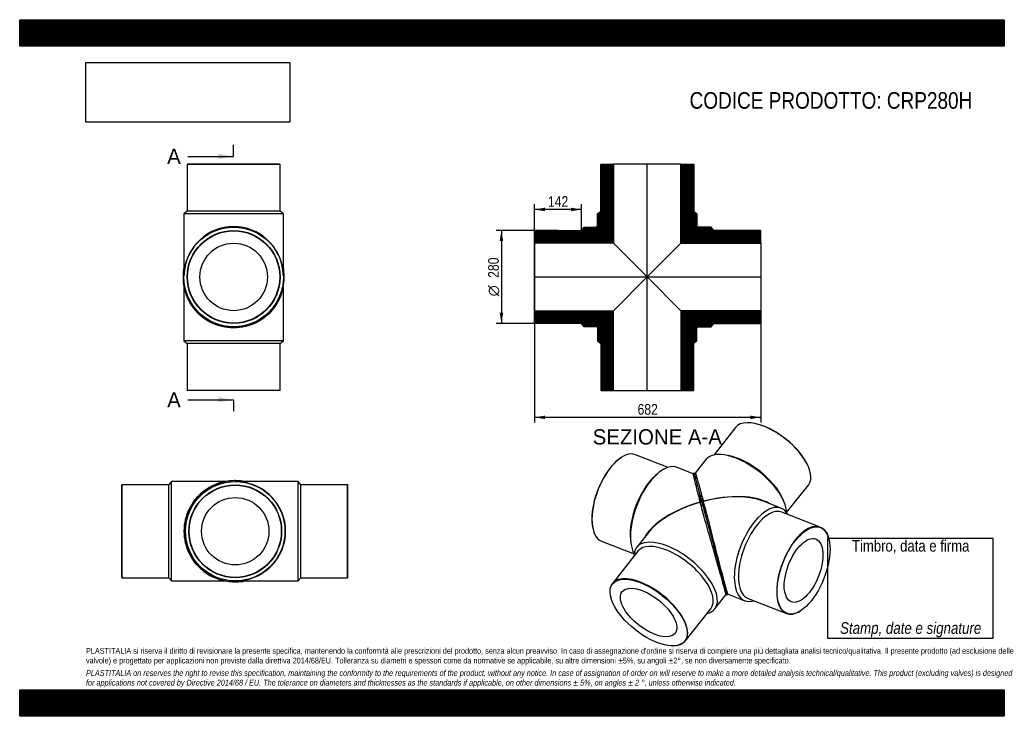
# Model space of a CAD drawing. Header units: millimetres. Extents: x 0 to 2970, y 0 to 2100.
import ezdxf
from ezdxf.enums import TextEntityAlignment as Align
from ezdxf.lldxf.tags import DXFTag

# ---------------------------------------------------------------- set-up
doc = ezdxf.new("R2010")
doc.units = ezdxf.units.MM
doc.header["$LTSCALE"] = 10
for name, color, linetype in [('CRP280H', 7, 'Continuous'), ('CRP280H_MIR', 7, 'Continuous'), ('Default', 7, 'Continuous'), ('DV4_Default', 7, 'Continuous')]:
    doc.layers.add(name, color=color, linetype=linetype)
doc.styles.add('SEACAD_Arial_Narrow', font='ARIALN.TTF')
doc.styles.add('SEACAD_Solid_Edge_ANSI', font='seans.ttf')
doc.styles.add('SEACAD_Solid_Edge_ANSI1_Symbols', font='semeca1.ttf')
tags = doc.linetypes.add('CENTER2', pattern=[28.575, 19.05, -3.175, 3.175, -3.175]).pattern_tags.tags
tags[10:11] = [DXFTag(74, 4), DXFTag(75, 0), DXFTag(340, '0'), DXFTag(46, 0.0), DXFTag(50, 0.0), DXFTag(44, 0.0), DXFTag(45, 0.0)]
tags[8:9] = [DXFTag(74, 4), DXFTag(75, 0), DXFTag(340, '0'), DXFTag(46, 0.0), DXFTag(50, 0.0), DXFTag(44, 0.0), DXFTag(45, 0.0)]
tags[6:7] = [DXFTag(74, 4), DXFTag(75, 0), DXFTag(340, '0'), DXFTag(46, 0.0), DXFTag(50, 0.0), DXFTag(44, 0.0), DXFTag(45, 0.0)]
tags[4:5] = [DXFTag(74, 4), DXFTag(75, 0), DXFTag(340, '0'), DXFTag(46, 0.0), DXFTag(50, 0.0), DXFTag(44, 0.0), DXFTag(45, 0.0)]
doc.dimstyles.new('Plastitalia', dxfattribs={"dimtxt": 32, "dimasz": 32, "dimexe": 16, "dimexo": 0, "dimgap": 8, "dimtad": 1, "dimdec": 0, "dimtxsty": 'SEACAD_Arial_Narrow', "dimblk1": '_SE_FILLED', "dimblk2": '_SE_FILLED', "dimsah": 1, "dimcen": 16, "dimadec": 0, "dimazin": 0, "dimtfac": 0.7, "dimtdec": 1, "dimtmove": 0, "dimatfit": 3, "dimfxl": 1, "dimtolj": 1, "dimarcsym": 0})
picture_1 = doc.add_image_def('image1.jpg', size_in_pixel=(4302, 1260))

# ---------------------------------------------------------------- blocks, each defined once
blk = doc.blocks.new('SE')
at = {"layer": 'CRP280H', "color": 7, "linetype": 'Continuous'}
for p, q in [((495.4, 1295.2), (495.4, 1132)), ((795.4, 1132), (795.4, 1295.4)), ((795.4, 1132), (495.4, 1132)), ((495.4, 1132), (505.4, 1124)), ((785.4, 1124), (795.4, 1132)), ((785.4, 1124), (505.4, 1124)), ((505.4, 1124), (505.4, 983)), ((785.4, 983), (785.4, 1124)), ((505.4, 983), (785.4, 983)), ((505.4, 983), (506.4, 982)), ((784.4, 982), (506.4, 982)), ((784.4, 982), (785.4, 983))]:
    blk.add_line(p, q, dxfattribs=at)
for centre, radius, start, end in [((646.1, 1324.6), 150.7, 142.9836, 153.1185), ((646.2, 1324.5), 150.9, 153.1184, 159.3506), ((645.4, 1323.3), 152.5, 179.6147, 180.2368), ((645.3, 1322.7), 152.5, 180.0018, 222.7782), ((645.4, 1322.7), 152.5, 317.0914, 359.999), ((645.4, 1323.3), 152.5, 359.7632, 1.5478)]:
    blk.add_arc(centre, radius, start, end, dxfattribs=at)
for centre, major_axis, start_param, end_param in [((495.4, 1322.7), (2.5, 0), 2.99622, 3.1424), ((795.4, 1322.7), (-2.5, 0), 3.140785, 3.309089)]:
    blk.add_ellipse(centre, major_axis=major_axis, ratio=0.707107, start_param=start_param, end_param=end_param, dxfattribs=at)
blk.add_open_spline([(757, 1218.8), (751.8, 1213.3), (746.2, 1208), (731.9, 1196.8), (722.9, 1191.2), (703.2, 1181.6), (692.4, 1177.7), (669.5, 1172.3), (657.4, 1170.9), (633.3, 1170.9), (621.2, 1172.3), (598.4, 1177.7), (587.5, 1181.6), (567.8, 1191.2), (558.8, 1196.8), (544.4, 1208.1), (538.7, 1213.4), (533.5, 1219)], degree=3, knots=[0.2636208, 0.2636208, 0.2636208, 0.2636208, 0.3125, 0.3125, 0.375, 0.375, 0.4375, 0.4375, 0.5, 0.5, 0.5625, 0.5625, 0.625, 0.625, 0.6875, 0.6875, 0.7371302, 0.7371302, 0.7371302, 0.7371302], dxfattribs=at)
at = {"layer": 'CRP280H_MIR', "color": 7, "linetype": 'Continuous'}
for p, q in [((506.4, 1664.5), (505.4, 1663.5)), ((785.4, 1663.5), (505.4, 1663.5)), ((505.4, 1663.5), (505.4, 1522.5)), ((784.4, 1664.5), (506.4, 1664.5)), ((785.4, 1663.5), (784.4, 1664.5)), ((785.4, 1522.5), (785.4, 1663.5)), ((505.4, 1522.5), (495.4, 1514.5)), ((785.4, 1522.5), (505.4, 1522.5)), ((795.4, 1514.5), (785.4, 1522.5)), ((795.4, 1514.5), (495.4, 1514.5)), ((495.4, 1514.5), (495.4, 1331.5)), ((795.4, 1331.5), (795.4, 1514.5)), ((495.4, 1328), (495.4, 1328)), ((495.4, 1328), (495.4, 1328)), ((795.3, 1328), (795.3, 1328)), ((795.3, 1328), (795.3, 1328))]:
    blk.add_line(p, q, dxfattribs=at)
for radius in [150, 140, 139, 101.7]:
    blk.add_circle((645.4, 1324.5), radius, dxfattribs=at)
for centre, radius, start, end in [((646.2, 1326.2), 153.3, 169.6843, 180.0044), ((644.5, 1326.3), 153.3, 359.9932, 10.3497), ((645.4, 1326.2), 152.5, 179.9997, 0.0003)]:
    blk.add_arc(centre, radius, start, end, dxfattribs=at)
for centre, major_axis, ratio, start_param, end_param in [((645.4, 1324.5), (0, -152), 0.986842, 1.657152, 4.626768), ((645.4, 1324.5), (0, -152), 0.986842, 4.626768, 4.688974), ((645.4, 1324.5), (0, -152), 0.986842, 1.594211, 1.657152), ((495.4, 1326.2), (2.5, 0), 0.707107, 1.554239, 3.140786), ((795.4, 1326.2), (-2.5, 0), 0.707107, 3.142399, 4.728946)]:
    blk.add_ellipse(centre, major_axis=major_axis, ratio=ratio, start_param=start_param, end_param=end_param, dxfattribs=at)
for points in [[(495.4, 1331.5), (495.4, 1330.4), (495.4, 1329.2), (495.4, 1328)], [(795.3, 1328), (795.3, 1329.2), (795.4, 1330.4), (795.4, 1331.5)]]:
    blk.add_open_spline(points, degree=3, dxfattribs=at)
blk = doc.blocks.new('SE1')
at = {"layer": 'CRP280H', "color": 7, "linetype": 'Continuous'}
for p, q in [((308.6, 697.9), (307.6, 696.9)), ((307.6, 418.9), (307.6, 696.9)), ((308.6, 697.9), (308.6, 417.9)), ((449.6, 697.9), (308.6, 697.9)), ((457.6, 707.9), (449.6, 697.9)), ((449.6, 417.9), (449.6, 697.9)), ((457.6, 407.9), (457.6, 707.9)), ((620.8, 707.9), (457.6, 707.9)), ((307.6, 418.9), (308.6, 417.9)), ((308.6, 417.9), (449.6, 417.9)), ((449.6, 417.9), (457.6, 407.9)), ((457.6, 407.9), (621, 407.9))]:
    blk.add_line(p, q, dxfattribs=at)
for centre, radius, start, end in [((648.3, 557.9), 152.5, 90.0018, 132.7782), ((648.9, 557.9), 152.5, 89.6147, 90.2368), ((650.1, 557), 150.9, 63.1184, 69.3506), ((650.2, 557.1), 150.7, 52.9836, 63.1185), ((648.3, 557.9), 152.5, 227.0914, 269.999), ((648.9, 557.9), 152.5, 269.7632, 271.5478)]:
    blk.add_arc(centre, radius, start, end, dxfattribs=at)
for centre, major_axis, start_param, end_param in [((648.3, 707.9), (0, -2.5), 2.99622, 3.1424), ((648.3, 407.9), (0, 2.5), 3.140785, 3.309089)]:
    blk.add_ellipse(centre, major_axis=major_axis, ratio=0.707107, start_param=start_param, end_param=end_param, dxfattribs=at)
blk.add_open_spline([(544.4, 446.3), (538.9, 451.4), (533.6, 457), (522.4, 471.3), (516.8, 480.3), (507.2, 500.1), (503.3, 510.9), (497.9, 533.7), (496.5, 545.8), (496.5, 569.9), (497.9, 582), (503.3, 604.9), (507.2, 615.7), (516.8, 635.4), (522.4, 644.4), (533.7, 658.8), (539, 664.5), (544.6, 669.7)], degree=3, knots=[0.2636208, 0.2636208, 0.2636208, 0.2636208, 0.3125, 0.3125, 0.375, 0.375, 0.4375, 0.4375, 0.5, 0.5, 0.5625, 0.5625, 0.625, 0.625, 0.6875, 0.6875, 0.7371302, 0.7371302, 0.7371302, 0.7371302], dxfattribs=at)
at = {"layer": 'CRP280H_MIR', "color": 7, "linetype": 'Continuous'}
for p, q in [((653.6, 707.8), (653.6, 707.8)), ((653.6, 707.8), (653.6, 707.8)), ((840.1, 707.9), (657.1, 707.9)), ((840.1, 407.9), (840.1, 707.9)), ((848.1, 697.9), (840.1, 707.9)), ((848.1, 417.9), (848.1, 697.9)), ((989.1, 697.9), (848.1, 697.9)), ((989.1, 417.9), (989.1, 697.9)), ((990.1, 696.9), (989.1, 697.9)), ((990.1, 418.9), (990.1, 696.9)), ((840.1, 407.9), (848.1, 417.9)), ((848.1, 417.9), (989.1, 417.9)), ((989.1, 417.9), (990.1, 418.9)), ((653.6, 407.9), (653.6, 407.9)), ((653.6, 407.9), (653.6, 407.9)), ((657.1, 407.9), (840.1, 407.9))]:
    blk.add_line(p, q, dxfattribs=at)
for radius in [150, 140, 139, 101.7]:
    blk.add_circle((650.1, 557.9), radius, dxfattribs=at)
for centre, radius, start, end in [((651.8, 557.9), 152.5, 89.9997, 270.0003), ((651.8, 557.1), 153.3, 79.6843, 90.0044), ((651.9, 558.7), 153.3, 269.9932, 280.3497)]:
    blk.add_arc(centre, radius, start, end, dxfattribs=at)
for centre, major_axis, ratio, start_param, end_param in [((651.8, 707.9), (0, -2.5), 0.707107, 1.554239, 3.140786), ((650.1, 557.9), (-152, 0), 0.986842, 4.626768, 4.688974), ((650.1, 557.9), (-152, 0), 0.986842, 1.657152, 4.626768), ((651.8, 407.9), (0, 2.5), 0.707107, 3.142399, 4.728946), ((650.1, 557.9), (-152, 0), 0.986842, 1.594211, 1.657152)]:
    blk.add_ellipse(centre, major_axis=major_axis, ratio=ratio, start_param=start_param, end_param=end_param, dxfattribs=at)
for points in [[(657.1, 707.9), (656, 707.9), (654.8, 707.8), (653.6, 707.8)], [(653.6, 407.9), (654.8, 407.9), (656, 407.9), (657.1, 407.9)]]:
    blk.add_open_spline(points, degree=3, dxfattribs=at)
blk = doc.blocks.new('SE2')
at = {"layer": 'CRP280H', "color": 7, "linetype": 'Continuous'}
for p, q in [((1815.7, 781), (1814.8, 780.5)), ((1955.6, 750.2), (1857.4, 788.6)), ((2031.1, 731.4), (1983.1, 750.2)), ((1923.7, 731), (1917.5, 725.5)), ((2037.4, 721.5), (2038, 719)), ((2040.1, 712.3), (2038.7, 717.3)), ((2049.9, 655.9), (2052.6, 645.8)), ((2052.6, 645.8), (2052.8, 644.9)), ((2052.6, 645.4), (2052.6, 645.4)), ((2061, 633.2), (2057.3, 647.1)), ((1729.6, 562.8), (1729.9, 561.8)), ((1896.5, 554.2), (1861.2, 509.5)), ((1755.4, 527.9), (1853.5, 489.5)), ((1842.3, 533.5), (1843.2, 525.3)), ((1864.7, 497.8), (1787.8, 400.3)), ((1782.9, 358.7), (1783.2, 357.7)), ((2096.7, 323.6), (2130.4, 366.3)), ((2007.5, 226.8), (2084.5, 324.3)), ((1967.1, 212.5), (1968.2, 212.4))]:
    blk.add_line(p, q, dxfattribs=at)
for centre, radius, start, end in [((-1275.3, -194), 3437, 15.375, 15.4293), ((47597.6, 12945.2), 47171.6, 195.05269, 195.09187), ((53371.7, 14401.5), 53125.6, 195.2094, 195.27156)]:
    blk.add_arc(centre, radius, start, end, dxfattribs=at)
for centre, major_axis, ratio, start_param, end_param in [((1806.4, 658.3), (-51, -130.4), 0.47604, 3.141593, 6.283185), ((1805.6, 658.6), (50.7, 129.4), 0.47604, 0.571993, 2.569599), ((1928.4, 610.5), (-54.7, -139.7), 0.47604, 3.141593, 5.915977), ((1921.9, 613.1), (-51, -130.4), 0.47604, 3.884778, 5.54), ((2084, 549.6), (33.1, -122.2), 0.001558, 3.140438, 3.533469), ((2084, 549.6), (206.5, 54.6), 0.471672, 1.598331, 2.717661), ((2084, 549.6), (205.8, 57.2), 0.471678, 1.592377, 2.303174), ((2055, 646.1), (2.41, 0.65), 0.671516, 0.145484, 3.160453), ((2084, 549.6), (33.1, -122.2), 0.001558, 3.9574, 4.142502), ((2084, 549.6), (-33.1, 122.2), 0.001558, 1.000909, 3.142747), ((2084, 549.6), (205.8, 57.2), 0.471678, -3.980011, -3.714469), ((1979, 416.6), (117.7, -93), 0.473626, 0, 3.508801), ((1974.6, 411), (109.9, -86.8), 0.473626, 0, 3.141593), ((1897.6, 313.6), (-109.9, 86.8), 0.473626, 2.573805, 6.283185), ((1897.6, 313.6), (-109.9, 86.8), 0.473626, 0, 0.567788), ((1979, 416.6), (117.7, -93), 0.473626, 5.915977, 6.283185)]:
    blk.add_ellipse(centre, major_axis=major_axis, ratio=ratio, start_param=start_param, end_param=end_param, dxfattribs=at)
for major_axis in [(109.1, -86.1), (79.8, -63)]:
    blk.add_ellipse((1897.1, 312.9), major_axis=major_axis, ratio=0.473626, dxfattribs=at)
for points, degree, knots in [([(2035.1, 730), (2035, 730), (2034.9, 730.4), (2034.6, 731), (2034.2, 731.6), (2033.6, 731.9), (2033.4, 732), (2032.9, 732.1), (2032.6, 732.1), (2032.3, 732.1), (2032, 732.1), (2031.6, 731.9), (2031.1, 731.7), (2030.9, 731.4), (2030.9, 731.4)], 3, [0.3582468, 0.3582468, 0.3582468, 0.3582468, 0.3836997, 0.5741018, 0.7479317, 0.8286587, 0.9002726, 0.925999, 0.9365872, 0.9459443, 0.9544012, 0.9658171, 0.9930146, 1, 1, 1, 1]), ([(2031, 731.5), (2030.9, 731.4), (2030.9, 731.1), (2031.3, 729.1), (2031.8, 726.5), (2033.5, 719.5), (2034.5, 715), (2037.1, 704.6), (2038.6, 698.6), (2042, 685.4), (2043.9, 678.1), (2048, 662.5), (2050.2, 654.2), (2052.6, 645.5)], 3, [0.6566907, 0.6566907, 0.6566907, 0.6566907, 0.6875, 0.6875, 0.75, 0.75, 0.8125, 0.8125, 0.875, 0.875, 0.9375, 0.9375, 1, 1, 1, 1]), ([(2130.4, 366.3), (2130.4, 366.3), (2130.4, 366.7), (2130, 368.9), (2129.3, 371.9), (2126.9, 381.2), (2125.2, 387.6), (2120.9, 403.2), (2118.4, 412.5), (2112.6, 432.8), (2109.5, 443.8), (2103, 466.4), (2099.7, 478.1), (2093.1, 501.3), (2089.8, 512.8), (2083.3, 535.6), (2080.1, 546.7), (2073.9, 568.4), (2071, 579), (2065.3, 599.3), (2062.5, 609.2), (2057.4, 627.9), (2054.9, 636.9), (2052.6, 645.4)], 3, [0.3454598, 0.3454598, 0.3454598, 0.3454598, 0.375, 0.375, 0.4375, 0.4375, 0.5, 0.5, 0.5625, 0.5625, 0.625, 0.625, 0.6875, 0.6875, 0.75, 0.75, 0.8125, 0.8125, 0.875, 0.875, 0.9375, 0.9375, 1, 1, 1, 1]), ([(2057.4, 646.8), (2058.9, 641.5), (2060.3, 636.1), (2060.8, 634.3), (2061.3, 632.5)], 2, [0, 0, 0, 0.125, 0.125, 0.1657399, 0.1657399, 0.1657399]), ([(2061.3, 632.5), (2062.3, 628.7), (2063.4, 624.9), (2066.5, 613.3), (2069.8, 601.1), (2073.1, 588.7), (2076.6, 575.9), (2078.4, 569.4), (2080.1, 562.8), (2081.9, 556.3), (2083.7, 549.7)], 2, [0.1657399, 0.1657399, 0.1657399, 0.25, 0.25, 0.5, 0.5, 0.75, 0.75, 0.875, 0.875, 1, 1, 1]), ([(2083.7, 549.7), (2086.7, 538.7), (2089.7, 527.7), (2092.7, 516.7), (2095.6, 505.9), (2098.5, 495), (2101.4, 484.6), (2104.2, 474), (2106.9, 464.1)], 2, [0, 0, 0, 0.25, 0.25, 0.5, 0.5, 0.75, 0.75, 1, 1, 1]), ([(2122.1, 408.5), (2123.7, 402.5), (2125.2, 397.2), (2126.6, 392), (2127.8, 387.8), (2128.6, 384.9), (2129.2, 382.5)], 2, [0, 0, 0, 0.0625, 0.0625, 0.125, 0.125, 0.1666667, 0.1666667, 0.1666667]), ([(2130.4, 366.3), (2130.5, 366.3), (2130.7, 366.3), (2131.1, 366.3), (2131.3, 366.4), (2131.5, 366.5), (2131.8, 366.7), (2132.2, 367), (2132.4, 367.2), (2132.6, 367.6), (2132.8, 368.3), (2132.8, 369), (2132.7, 369.5), (2132.7, 369.6)], 3, [0, 0, 0, 0, 0.0112254, 0.0230716, 0.0298577, 0.0374684, 0.0463208, 0.0686826, 0.1308884, 0.2061895, 0.3261348, 0.5452385, 0.5934029, 0.5934029, 0.5934029, 0.5934029])]:
    blk.add_open_spline(points, degree=degree, knots=knots, dxfattribs=at)
blk.add_open_spline([(2057.3, 647.1), (2055.4, 654.2), (2053.9, 659.6), (2052.8, 663.5)], degree=3, dxfattribs=at)
at = {"layer": 'CRP280H_MIR', "color": 7, "linetype": 'Continuous'}
for p, q in [((2159.2, 870.7), (2093.7, 787.7)), ((2199.6, 885), (2198.5, 885.1)), ((2070, 773.9), (2037.9, 733.3)), ((2138.4, 785.7), (2130.2, 787.2)), ((2035, 731.1), (2035.1, 730.5)), ((2035.1, 730.1), (2035.2, 729.7)), ((2035.9, 727.2), (2035.2, 729.7)), ((2035.9, 727.2), (2036.3, 725.5)), ((2037.4, 721.5), (2036.3, 725.5)), ((2037.4, 721.5), (2038, 719)), ((2383.8, 738.8), (2383.5, 739.8)), ((2041.7, 705.3), (2044.6, 694.4)), ((2313.4, 614.2), (2378.9, 697.2)), ((2062.1, 648.4), (2060, 656.2)), ((2304.5, 649.6), (2301.1, 657.2)), ((2062.3, 647.9), (2062.1, 648.4)), ((2062.3, 648), (2062.3, 648.1)), ((2296.3, 627.6), (2243.6, 648.3)), ((2414.7, 570.5), (2299.3, 615.7)), ((2440.5, 535.6), (2440.2, 536.6)), ((2133, 369.4), (2133.1, 369)), ((2136.6, 368), (2187, 348.2)), ((2197.2, 355), (2312.7, 309.8)), ((2354.4, 317.4), (2355.3, 318))]:
    blk.add_line(p, q, dxfattribs=at)
for centre, radius, start, end in [((2037.5, 730.9), 2.48, 74.2612, 168.1632), ((2087.1, 738.4), 52.4, 187.3084, 197.961), ((11388.5, 3213.2), 9677.4, 194.93569, 195.01986), ((47597.6, 12945.2), 47171.6, 195.05269, 195.09172), ((47597.6, 12945.2), 47171.6, 195.09172, 195.11255), ((2134.2, 370.2), 1.44, 212.9678, 231.7037), ((2135.3, 370.1), 2.49, 222.299, 303.1485)]:
    blk.add_arc(centre, radius, start, end, dxfattribs=at)
for centre, major_axis, ratio, start_param, end_param in [((2269.1, 783.9), (109.9, -86.8), 0.473626, 0, 3.141593), ((2269.6, 784.6), (-109.1, 86.1), 0.473626, 3.70938, 5.715398), ((2187.7, 680.9), (117.7, -93), 0.473626, 0.36323, 3.141593), ((2192.1, 686.5), (109.9, -86.8), 0.473626, 0.73719, 2.404403), ((2084, 549.6), (-205.8, -57.2), 0.471678, 3.565313, 4.68714), ((2084, 549.6), (-206.5, -54.6), 0.471672, 3.982834, 4.693094), ((2084, 549.6), (-206.5, -54.6), 0.471672, 3.714445, 3.982834), ((2059.9, 647.4), (2.41, 0.65), 0.671516, -0.014254, 3.143897), ((2241.7, 487.9), (54.7, 139.7), 0.47604, 0, 3.508801), ((2248.2, 485.4), (51, 130.4), 0.47604, 0, 3.141593), ((2241.7, 487.9), (54.7, 139.7), 0.47604, 5.915977, 6.283185), ((2363.7, 440.2), (-51, -130.4), 0.47604, 2.569599, 6.283185), ((2363.7, 440.2), (-51, -130.4), 0.47604, 0, 0.571993)]:
    blk.add_ellipse(centre, major_axis=major_axis, ratio=ratio, start_param=start_param, end_param=end_param, dxfattribs=at)
for major_axis in [(50.7, 129.4), (37.1, 94.7)]:
    blk.add_ellipse((2364.5, 439.8), major_axis=major_axis, ratio=0.47604, dxfattribs=at)
for points, knots in [([(2035.1, 730.1), (2035.1, 730.3), (2035.1, 730.3), (2035.1, 730.2), (2035.1, 730.1), (2035.2, 729.9)], [0, 0, 0, 0, 0.5, 0.5, 0.9467039, 0.9467039, 0.9467039, 0.9467039]), ([(2038, 733.4), (2038, 733.4), (2038.2, 733.1), (2038.9, 731.1), (2039.6, 728.6), (2041.7, 721.7), (2043, 717.3), (2046, 707), (2047.7, 701.1), (2051.4, 687.9), (2053.4, 680.7), (2057.6, 665.2), (2059.9, 656.9), (2062.3, 648.1)], [0.654572, 0.654572, 0.654572, 0.654572, 0.6875, 0.6875, 0.75, 0.75, 0.8125, 0.8125, 0.875, 0.875, 0.9375, 0.9375, 1, 1, 1, 1]), ([(2057.4, 646.8), (2057.5, 646.4), (2057.8, 645.6), (2058.1, 644.4), (2058.4, 643.3), (2058.7, 642.1), (2059, 640.9), (2059.4, 639.7), (2059.7, 638.5), (2060, 637.2), (2060.5, 635.5), (2060.8, 634.2), (2061.1, 633.4)], [0, 0, 0, 0, 0.0138297, 0.0276762, 0.0415388, 0.0554171, 0.0693104, 0.0832182, 0.09714, 0.1110752, 0.1250234, 0.1552632, 0.1552632, 0.1552632, 0.1552632]), ([(2061.1, 633.4), (2061.2, 632.8), (2062, 630), (2063.7, 623.4), (2066.5, 613.3), (2069, 604.2), (2071.2, 596), (2072.8, 590), (2074.7, 582.8), (2076.1, 577.7), (2077.3, 573.5), (2078, 570.9), (2078.7, 568.3), (2079.4, 565.6), (2080.1, 563), (2080.8, 560.3), (2081.5, 557.7), (2082.3, 555), (2083, 552.3), (2083.5, 550.6), (2083.7, 549.7)], [0.1552632, 0.1552632, 0.1552632, 0.1552632, 0.1728883, 0.2500335, 0.3749025, 0.5000081, 0.5353067, 0.6250155, 0.6792923, 0.750019, 0.7752325, 0.8004059, 0.8255362, 0.8506204, 0.8756556, 0.900639, 0.9255678, 0.9504393, 0.9752509, 1, 1, 1, 1]), ([(2136.6, 368), (2136.5, 368), (2136.3, 368.3), (2135.5, 370.4), (2134.6, 373.3), (2131.8, 382.6), (2130, 388.9), (2125.8, 404.6), (2123.3, 413.8), (2117.9, 434.2), (2115, 445.3), (2109.1, 468.1), (2106.1, 479.8), (2100.1, 503.2), (2097.1, 514.8), (2091.2, 537.7), (2088.3, 549), (2082.7, 570.8), (2079.9, 581.4), (2074.6, 601.9), (2072, 611.7), (2067, 630.4), (2064.7, 639.2), (2062.4, 647.5)], [0.3461319, 0.3461319, 0.3461319, 0.3461319, 0.375, 0.375, 0.4375, 0.4375, 0.5, 0.5, 0.5625, 0.5625, 0.625, 0.625, 0.6875, 0.6875, 0.75, 0.75, 0.8125, 0.8125, 0.875, 0.875, 0.9375, 0.9375, 0.9987357, 0.9987357, 0.9987357, 0.9987357]), ([(2083.7, 549.7), (2086.9, 538.1), (2090, 526.3), (2094.8, 508.9), (2096.3, 503.1), (2099.5, 491.7), (2101, 486), (2104, 474.9), (2105.5, 469.4), (2106.9, 464.1), (2106.9, 464.1), (2106.9, 464.1)], [0, 0, 0, 0, 0.397795, 0.397795, 0.598526, 0.598526, 0.799258, 0.799258, 0.999989, 0.999989, 1, 1, 1, 1]), ([(2106.9, 464.1), (2108.4, 458.8), (2109.8, 453.6), (2112.5, 443.6), (2113.9, 438.7), (2116.4, 429.3), (2117.6, 424.9), (2119.9, 416.4), (2121.1, 412.3), (2122.1, 408.5), (2122.1, 408.5), (2122.1, 408.5)], [0, 0, 0, 0, 0.249989, 0.249989, 0.499992, 0.499992, 0.749994, 0.749994, 0.999997, 0.999997, 1, 1, 1, 1]), ([(2122.1, 408.5), (2123.1, 404.7), (2124.1, 401.2), (2125.9, 394.6), (2126.7, 391.5), (2128.1, 386.5), (2128.7, 384.4), (2129.2, 382.5)], [0, 0, 0, 0, 0.0588228, 0.0588228, 0.1176464, 0.1176464, 0.1666533, 0.1666533, 0.1666533, 0.1666533]), ([(2129.2, 382.5), (2129.3, 382.1), (2129.4, 381.7), (2130.1, 379.2), (2130.7, 377.3), (2131.5, 374.1), (2131.9, 372.8), (2132.5, 370.8), (2132.6, 370.2), (2132.9, 369.4), (2132.9, 369.3), (2132.8, 369.6), (2132.8, 369.7), (2132.8, 369.8)], [0.1666533, 0.1666533, 0.1666533, 0.1666533, 0.1764699, 0.1764699, 0.2352935, 0.2352935, 0.2941171, 0.2941171, 0.3529407, 0.3529407, 0.4117642, 0.4117642, 0.4275199, 0.4275199, 0.4275199, 0.4275199]), ([(2129.5, 381.7), (2129.6, 381.5), (2130, 380), (2130.8, 377.1), (2131.8, 373.8), (2132.6, 371.2), (2133.2, 369.3), (2133.6, 368.2), (2133.7, 368.2), (2133.7, 368.2)], [0, 0, 0, 0, 0.0213619, 0.1562244, 0.3193996, 0.4614788, 0.6215043, 0.8006057, 0.9604246, 0.9604246, 0.9604246, 0.9604246])]:
    blk.add_open_spline(points, degree=3, knots=knots, dxfattribs=at)
for points in [[(2052.9, 663.7), (2054, 659.7), (2055.5, 654.2), (2057.4, 647.2)], [(2057.4, 647.2), (2059.5, 639.4), (2060.7, 634.9), (2061, 633.7)]]:
    blk.add_open_spline(points, degree=3, dxfattribs=at)
blk = doc.blocks.new('SE4')
at = {"color": 7, "linetype": 'Continuous', "style": 'SEACAD_Solid_Edge_ANSI'}
blk.add_text('A', height=46, dxfattribs=at).set_placement((444.8, 1711.1), align=Align.TOP_LEFT)
blk = doc.blocks.new('SE5')
at = {"color": 7, "linetype": 'Continuous', "style": 'SEACAD_Solid_Edge_ANSI'}
blk.add_text('A', height=46, dxfattribs=at).set_placement((444.8, 977.1), align=Align.TOP_LEFT)
blk = doc.blocks.new('SEANNOT_GROUP')
at = {"linetype": 'Continuous'}
blk.add_hatch(color=7, dxfattribs=at).paths.add_polyline_path([(599.4, 1680.4), (645.4, 1688.1), (599.4, 1695.7)])
at = {"color": 7, "linetype": 'Continuous'}
blk.add_lwpolyline([(507.4, 1688.1), (645.4, 1688.1)], dxfattribs=at)
blk = doc.blocks.new('SEANNOT_GROUP1')
at = {"linetype": 'Continuous'}
blk.add_hatch(color=7, dxfattribs=at).paths.add_polyline_path([(599.4, 946.5), (645.4, 954.1), (599.4, 961.8)])
at = {"color": 7, "linetype": 'Continuous'}
blk.add_lwpolyline([(507.4, 954.1), (645.4, 954.1)], dxfattribs=at)
blk = doc.blocks.new('SE3')
at = {"layer": 'Default', "color": 7, "linetype": 'CENTER2'}
for p, q in [((645.4, 1688.1), (645.4, 1722.6)), ((645.4, 954.1), (645.4, 919.6))]:
    blk.add_line(p, q, dxfattribs=at)
at = {"layer": 'Default', "color": 7, "linetype": 'CENTER2', "const_width": 0.0001}
blk.add_lwpolyline([(645.4, 1688.1), (645.4, 954.1)], dxfattribs=at)
at = {"layer": 'Default'}
for name in ['SE4', 'SEANNOT_GROUP', 'SE5', 'SEANNOT_GROUP1']:
    blk.add_blockref(name, (0, 0), dxfattribs=at)
blk = doc.blocks.new('SE6')
at = {"layer": 'CRP280H', "linetype": 'Continuous'}
h = blk.add_hatch(dxfattribs=at)
h.set_pattern_fill('LINE', scale=0.629921, angle=45, style=0)
edge = h.paths.add_edge_path()
edge.add_line((1553, 1463.5), (1553, 1426.2))
edge.add_line((1553, 1426.2), (1791.3, 1426.2))
edge.add_line((1791.3, 1426.2), (1742.4, 1475.1))
edge.add_spline(control_points=[(1742.4, 1475.1), (1742.3, 1475.2), (1742.1, 1475.3), (1741.8, 1475.5), (1741.6, 1475.6), (1741.3, 1475.7), (1741.1, 1475.8), (1740.7, 1475.8), (1740.5, 1475.8), (1740.1, 1475.7), (1739.9, 1475.7), (1739.6, 1475.5), (1739.4, 1475.4), (1739.1, 1475.2), (1738.9, 1475.1), (1738.7, 1474.8), (1738.6, 1474.6), (1738.5, 1474.5)], knot_values=[0, 0, 0, 0, 0.125, 0.125, 0.25, 0.25, 0.375, 0.375, 0.5, 0.5, 0.625, 0.625, 0.75, 0.75, 0.875, 0.875, 1, 1, 1, 1], degree=3, periodic=0)
edge.add_line((1738.5, 1474.5), (1703, 1474.5))
edge.add_line((1703, 1474.5), (1695, 1464.5))
edge.add_line((1695, 1464.5), (1554, 1464.5))
edge.add_line((1554, 1464.5), (1553, 1463.5))
h = blk.add_hatch(dxfattribs=at)
h.set_pattern_fill('LINE', scale=0.629921, angle=45, style=0)
edge = h.paths.add_edge_path()
edge.add_line((1695, 1184.5), (1703, 1174.5))
edge.add_line((1703, 1174.5), (1741, 1174.5))
edge.add_arc((1741, 1172.5), 2, 0, 90, ccw=False)
edge.add_line((1743, 1172.5), (1743, 1132))
edge.add_line((1743, 1132), (1753, 1124))
edge.add_line((1753, 1124), (1753, 983))
edge.add_line((1753, 983), (1754, 982))
edge.add_line((1754, 982), (1791.3, 982))
edge.add_line((1791.3, 982), (1791.3, 1222.8))
edge.add_line((1791.3, 1222.8), (1553, 1222.8))
edge.add_line((1553, 1222.8), (1553, 1185.5))
edge.add_line((1553, 1185.5), (1554, 1184.5))
edge.add_line((1554, 1184.5), (1695, 1184.5))
h = blk.add_hatch(dxfattribs=at)
h.set_pattern_fill('LINE', scale=0.629921, angle=45, style=0)
edge = h.paths.add_edge_path()
edge.add_line((2033, 983), (2033, 1124))
edge.add_line((2033, 1124), (2043, 1132))
edge.add_line((2043, 1132), (2043, 1170.9))
edge.add_spline(control_points=[(2043, 1170.9), (2043.9, 1171.8), (2044.2, 1173.3), (2043, 1174.5)], knot_values=[0.75, 0.75, 0.75, 0.75, 1, 1, 1, 1], weights=[1, 0.666666, 0.5, 0.5], degree=3, periodic=0)
edge.add_line((2043, 1174.5), (1994.7, 1222.8))
edge.add_line((1994.7, 1222.8), (1994.7, 982))
edge.add_line((1994.7, 982), (2032, 982))
edge.add_line((2032, 982), (2033, 983))
at = {"layer": 'CRP280H_MIR', "linetype": 'Continuous'}
h = blk.add_hatch(dxfattribs=at)
h.set_pattern_fill('LINE', scale=0.629921, angle=135, style=0)
edge = h.paths.add_edge_path()
edge.add_line((1753, 1663.5), (1753, 1522.5))
edge.add_line((1753, 1522.5), (1743, 1514.5))
edge.add_line((1743, 1514.5), (1743, 1479))
edge.add_spline(control_points=[(1743, 1479), (1742.8, 1478.9), (1742.7, 1478.8), (1742.4, 1478.6), (1742.3, 1478.4), (1742, 1478.1), (1741.9, 1477.9), (1741.8, 1477.6), (1741.8, 1477.4), (1741.7, 1477), (1741.7, 1476.8), (1741.7, 1476.4), (1741.8, 1476.2), (1741.9, 1475.9), (1742, 1475.7), (1742.2, 1475.3), (1742.3, 1475.2), (1742.4, 1475.1)], knot_values=[0, 0, 0, 0, 0.125, 0.125, 0.25, 0.25, 0.375, 0.375, 0.5, 0.5, 0.625, 0.625, 0.75, 0.75, 0.875, 0.875, 1, 1, 1, 1], degree=3, periodic=0)
edge.add_line((1742.4, 1475.1), (1791.3, 1426.2))
edge.add_line((1791.3, 1426.2), (1791.3, 1664.5))
edge.add_line((1791.3, 1664.5), (1754, 1664.5))
edge.add_line((1754, 1664.5), (1753, 1663.5))
h = blk.add_hatch(dxfattribs=at)
h.set_pattern_fill('LINE', scale=0.629921, angle=135, style=0)
edge = h.paths.add_edge_path()
edge.add_line((2033, 1663.5), (2032, 1664.5))
edge.add_line((2032, 1664.5), (1994.7, 1664.5))
edge.add_line((1994.7, 1664.5), (1994.7, 1426.2))
edge.add_line((1994.7, 1426.2), (2235.5, 1426.2))
edge.add_line((2235.5, 1426.2), (2235.5, 1463.5))
edge.add_line((2235.5, 1463.5), (2234.5, 1464.5))
edge.add_line((2234.5, 1464.5), (2093.5, 1464.5))
edge.add_line((2093.5, 1464.5), (2085.5, 1474.5))
edge.add_line((2085.5, 1474.5), (2045, 1474.5))
edge.add_arc((2045, 1476.5), 2, 180, 270, ccw=False)
edge.add_line((2043, 1476.5), (2043, 1514.5))
edge.add_line((2043, 1514.5), (2033, 1522.5))
edge.add_line((2033, 1522.5), (2033, 1663.5))
h = blk.add_hatch(dxfattribs=at)
h.set_pattern_fill('LINE', scale=0.629921, angle=135, style=0)
edge = h.paths.add_edge_path()
edge.add_line((2235.5, 1185.5), (2235.5, 1222.8))
edge.add_line((2235.5, 1222.8), (1994.7, 1222.8))
edge.add_line((1994.7, 1222.8), (2043, 1174.5))
edge.add_spline(control_points=[(2043, 1174.5), (2044.2, 1173.3), (2045.7, 1173.6), (2046.6, 1174.5)], knot_values=[0.75, 0.75, 0.75, 0.75, 1, 1, 1, 1], weights=[0.5, 0.5, 0.666666, 1], degree=3, periodic=0)
edge.add_line((2046.6, 1174.5), (2085.5, 1174.5))
edge.add_line((2085.5, 1174.5), (2093.5, 1184.5))
edge.add_line((2093.5, 1184.5), (2234.5, 1184.5))
edge.add_line((2234.5, 1184.5), (2235.5, 1185.5))
at = {"layer": 'CRP280H', "color": 7, "linetype": 'Continuous'}
for p, q in [((1553, 1463.5), (1554, 1464.5)), ((1553, 1426.2), (1553, 1463.5)), ((1554, 1464.5), (1695, 1464.5)), ((1695, 1464.5), (1703, 1474.5)), ((1703, 1474.5), (1738.5, 1474.5)), ((1742.4, 1475.1), (1791.3, 1426.2)), ((1553, 1222.8), (1553, 1426.2)), ((1791.3, 1426.2), (1553, 1426.2)), ((1893, 1324.5), (1791.3, 1426.2)), ((1791.3, 1222.8), (1893, 1324.5)), ((1893, 1324.5), (1994.7, 1222.8)), ((1553, 1185.5), (1553, 1222.8)), ((1553, 1222.8), (1791.3, 1222.8)), ((1791.3, 982), (1791.3, 1222.8)), ((1994.7, 1222.8), (1994.7, 982)), ((1994.7, 1222.8), (2043, 1174.5)), ((1554, 1184.5), (1553, 1185.5)), ((1695, 1184.5), (1554, 1184.5)), ((1703, 1174.5), (1695, 1184.5)), ((1741, 1174.5), (1703, 1174.5)), ((1743, 1172.5), (1743, 1132)), ((2043, 1132), (2043, 1170.9)), ((1743, 1132), (1753, 1124)), ((2033, 1124), (2043, 1132)), ((1753, 1124), (1753, 983)), ((2033, 983), (2033, 1124)), ((1754, 982), (1753, 983)), ((1754, 982), (1791.3, 982)), ((1791.3, 982), (1994.7, 982)), ((1994.7, 982), (2032, 982)), ((2033, 983), (2032, 982))]:
    blk.add_line(p, q, dxfattribs=at)
blk.add_arc((1741, 1172.5), 2, 0, 90, dxfattribs=at)
blk.add_open_spline([(1738.5, 1474.5), (1738.6, 1474.6), (1738.7, 1474.8), (1738.9, 1475.1), (1739.1, 1475.2), (1739.4, 1475.4), (1739.6, 1475.5), (1739.9, 1475.7), (1740.1, 1475.7), (1740.5, 1475.8), (1740.7, 1475.8), (1741.1, 1475.8), (1741.3, 1475.7), (1741.6, 1475.6), (1741.8, 1475.5), (1742.1, 1475.3), (1742.3, 1475.2), (1742.4, 1475.1)], degree=3, knots=[0, 0, 0, 0, 0.125, 0.125, 0.25, 0.25, 0.375, 0.375, 0.5, 0.5, 0.625, 0.625, 0.75, 0.75, 0.875, 0.875, 1, 1, 1, 1], dxfattribs=at)
blk.add_rational_spline([(2043, 1174.5), (2044.2, 1173.3), (2043.9, 1171.8), (2043, 1170.9)], [0.5, 0.499999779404, 0.666666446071, 1], degree=3, dxfattribs=at)
at = {"layer": 'CRP280H_MIR', "color": 7, "linetype": 'Continuous'}
for p, q in [((1753, 1663.5), (1754, 1664.5)), ((1753, 1522.5), (1753, 1663.5)), ((1754, 1664.5), (1791.3, 1664.5)), ((1994.7, 1664.5), (1791.3, 1664.5)), ((1791.3, 1664.5), (1791.3, 1426.2)), ((1994.7, 1664.5), (2032, 1664.5)), ((1994.7, 1426.2), (1994.7, 1664.5)), ((2032, 1664.5), (2033, 1663.5)), ((2033, 1663.5), (2033, 1522.5)), ((1743, 1514.5), (1753, 1522.5)), ((2033, 1522.5), (2043, 1514.5)), ((1743, 1479), (1743, 1514.5)), ((2043, 1514.5), (2043, 1476.5)), ((1791.3, 1426.2), (1742.4, 1475.1)), ((2085.5, 1474.5), (2045, 1474.5)), ((2093.5, 1464.5), (2085.5, 1474.5)), ((2234.5, 1464.5), (2093.5, 1464.5)), ((2234.5, 1464.5), (2235.5, 1463.5)), ((2235.5, 1426.2), (2235.5, 1463.5)), ((1893, 1324.5), (1791.3, 1426.2)), ((1994.7, 1426.2), (1893, 1324.5)), ((1994.7, 1426.2), (2235.5, 1426.2)), ((2235.5, 1426.2), (2235.5, 1222.8)), ((1893, 1324.5), (1994.7, 1222.8)), ((2235.5, 1222.8), (1994.7, 1222.8)), ((2043, 1174.5), (1994.7, 1222.8)), ((2235.5, 1185.5), (2235.5, 1222.8)), ((2046.6, 1174.5), (2085.5, 1174.5)), ((2085.5, 1174.5), (2093.5, 1184.5)), ((2093.5, 1184.5), (2234.5, 1184.5)), ((2235.5, 1185.5), (2234.5, 1184.5))]:
    blk.add_line(p, q, dxfattribs=at)
blk.add_arc((2045, 1476.5), 2, 180, 270, dxfattribs=at)
blk.add_open_spline([(1742.4, 1475.1), (1742.3, 1475.2), (1742.2, 1475.3), (1742, 1475.7), (1741.9, 1475.9), (1741.8, 1476.2), (1741.7, 1476.4), (1741.7, 1476.8), (1741.7, 1477), (1741.8, 1477.4), (1741.8, 1477.6), (1741.9, 1477.9), (1742, 1478.1), (1742.3, 1478.4), (1742.4, 1478.6), (1742.7, 1478.8), (1742.8, 1478.9), (1743, 1479)], degree=3, knots=[0, 0, 0, 0, 0.125, 0.125, 0.25, 0.25, 0.375, 0.375, 0.5, 0.5, 0.625, 0.625, 0.75, 0.75, 0.875, 0.875, 1, 1, 1, 1], dxfattribs=at)
blk.add_rational_spline([(2046.6, 1174.5), (2045.7, 1173.6), (2044.2, 1173.3), (2043, 1174.5)], [1, 0.666666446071, 0.499999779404, 0.5], degree=3, dxfattribs=at)
at = {"layer": 'DV4_Default', "color": 7, "linetype": 'CENTER2'}
for p, q in [((1893, 980.2), (1893, 1666.2)), ((1551.3, 1324.5), (2237.3, 1324.5))]:
    blk.add_line(p, q, dxfattribs=at)
blk = doc.blocks.new('DMBLK51')
at = {"layer": 'Default', "linetype": 'Continuous'}
for points in [[(1585, 1533.2), (1553, 1527.9), (1585, 1522.6)], [(1663, 1533.2), (1663, 1522.6), (1695, 1527.9)]]:
    blk.add_hatch(color=7, dxfattribs=at).paths.add_polyline_path(points)
at = {"layer": 'Default', "color": 7, "linetype": 'Continuous'}
for p, q in [((1553, 1463.5), (1553, 1543.9)), ((1695, 1527.9), (1553, 1527.9)), ((1695, 1464.5), (1695, 1543.9))]:
    blk.add_line(p, q, dxfattribs=at)
at = {"layer": 'Default', "color": 7, "linetype": 'Continuous', "style": 'SEACAD_Arial_Narrow'}
blk.add_text('142', height=32, dxfattribs=at).set_placement((1593.5, 1567.9), align=Align.TOP_LEFT)
blk = doc.blocks.new('_SE_FILLED')
at = {"color": 0}
blk.add_line((0, 0), (-1, 0), dxfattribs=at)
blk.add_solid([(0, 0), (-1, -0.1665), (-1, 0.1665), (0, 0)], dxfattribs=at)
blk = doc.blocks.new('GDimGGroup')
at = {"layer": 'Default', "linetype": 'Continuous'}
for points in [[(1447.8, 1432.5), (1458.4, 1432.5), (1453.1, 1464.5)], [(1447.8, 1216.5), (1453.1, 1184.5), (1458.4, 1216.5)]]:
    blk.add_hatch(color=7, dxfattribs=at).paths.add_polyline_path(points)
at = {"layer": 'Default', "color": 7, "linetype": 'Continuous'}
for p, q in [((1624.5, 1464.5), (1437.1, 1464.5)), ((1453.1, 1464.5), (1453.1, 1184.5)), ((1624.5, 1184.5), (1437.1, 1184.5))]:
    blk.add_line(p, q, dxfattribs=at)
for s, style, p in [('280', 'SEACAD_Arial_Narrow', (1413.1, 1321.8)), ('O', 'SEACAD_Solid_Edge_ANSI1_Symbols', (1413.1, 1266.1))]:
    blk.add_text(s, height=32, rotation=90, dxfattribs=dict(at, style=style)).set_placement(p, align=Align.TOP_LEFT)
blk = doc.blocks.new('DMBLK52')
at = {"layer": 'Default', "linetype": 'Continuous'}
for points in [[(1585, 895.9), (1585, 906.6), (1553, 901.3)], [(2203.5, 895.9), (2235.5, 901.3), (2203.5, 906.6)]]:
    blk.add_hatch(color=7, dxfattribs=at).paths.add_polyline_path(points)
at = {"layer": 'Default', "color": 7, "linetype": 'Continuous'}
for p, q in [((1553, 1426.2), (1553, 885.3)), ((2235.5, 1426.2), (2235.5, 885.3)), ((1553, 901.3), (2235.5, 901.3))]:
    blk.add_line(p, q, dxfattribs=at)
at = {"layer": 'Default', "color": 7, "linetype": 'Continuous', "style": 'SEACAD_Arial_Narrow'}
blk.add_text('682', height=32, dxfattribs=at).set_placement((1863.7, 941.3), align=Align.TOP_LEFT)

msp = doc.modelspace()

# ---------------------------------------------------------------- hatches: boundary and pattern name
at = {"layer": 'Default', "linetype": 'Continuous'}
h = msp.add_hatch(dxfattribs=at)
h.set_pattern_fill('LINE', scale=0.629921, angle=45, style=0)
h.paths.add_polyline_path([(2970, 2020), (2970, 2100), (0, 2100), (0, 2020)])
for points in [[(2970, 2020), (2970, 2100), (0, 2100), (0, 2020)], [(2970, 0), (2970, 80), (0, 80), (0, 0)]]:
    msp.add_hatch(color=7, dxfattribs=at).paths.add_polyline_path(points)
h = msp.add_hatch(dxfattribs=at)
h.set_pattern_fill('LINE', scale=0.629921, angle=45, style=0)
h.paths.add_polyline_path([(2970, 0), (2970, 80), (0, 80), (0, 0)])

# ---------------------------------------------------------------- linework, layer by layer
at = {"layer": 'Default', "color": 7, "linetype": 'Continuous'}
for p, q in [((0, 2100), (2970, 2100)), ((0, 2020), (0, 2100)), ((2970, 2100), (2970, 2020)), ((2970, 2020), (0, 2020)), ((2936.3, 535.8), (2436.3, 535.8)), ((2436.3, 535.8), (2436.3, 235.8)), ((2936.3, 235.8), (2936.3, 535.8)), ((2436.3, 235.8), (2936.3, 235.8)), ((0, 80), (2970, 80)), ((0, 0), (0, 80)), ((2970, 80), (2970, 0)), ((2970, 0), (0, 0))]:
    msp.add_line(p, q, dxfattribs=at)

# ---------------------------------------------------------------- block references
at = {"layer": 'Default'}
for name in ['SE3', 'SE', 'SE6', 'GDimGGroup', 'SE2', 'SE1']:
    msp.add_blockref(name, (0, 0), dxfattribs=at)

# ---------------------------------------------------------------- texts
at = {"layer": 'Default', "color": 7, "linetype": 'Continuous', "style": 'SEACAD_Solid_Edge_ANSI'}
msp.add_text('SEZIONE A-A', height=46, dxfattribs=at).set_placement((1728.4, 865.4), align=Align.TOP_LEFT)
at = {"layer": 'Default'}
for s, insert, char_height, width, attachment_point in [('{\\fArial Narrow|b0||i0||c0|p34;\\C7;\\H50.;\\W1.;CODICE PRODOTTO: CRP280H}', (2020.7, 1881.6), 50, 855.057, 1), ('{\\fArial Narrow|b0||i0||c0|p34;\\C7;\\H34.57222222;\\W1.;\\T1.;Timbro, data e firma}', (2687.6, 510.6), 34.572, 523.475, 5), ('{\\fArial Narrow|b0||i0||c0|p34;\\C7;\\H35.;\\W1.;\\P}{\\fArial Narrow|b0||i1||c0|p34;\\C7;\\H35.;\\W1.;Stamp, date e signature}', (2687.6, 290), 35, 556.636, 5), ("{\\fArial Narrow|b0||i0||c0|p34;\\C7;\\H17.5;\\W1.;PLASTITALIA si riserva il diritto di revisionare la presente specifica, mantenendo la conformità alle prescrizioni del prodotto, senza alcun preavviso. In caso di assegnazione d'ordine si riserva di compiere una più dettagliata analisi tecnico/qualitativa. Il presente prodotto (ad esclusione delle \\P}{\\fArial Narrow|b0||i0||c0|p34;\\C7;\\H17.5;\\W1.;valvole) è progettato per applicazioni non previste dalla direttiva 2014/68/EU. Tolleranza su diametri e spessori come da normative se applicabile, su altre dimensioni ±5%, su angoli ±2°, se non diversamente specificato.\\P}{\\fArial Narrow|b0||i0||c0|p34;\\C7;\\H5.;\\W1.;   \\P}{\\fArial Narrow|b0||i1||c0|p34;\\C7;\\H17.5;\\W1.;PLASTITALIA on reserves the right to revise this specification, maintaining the conformity to the requirements of the product, without any notice. In case of assignation of order on will reserve to make a more detailed analysis technical/qualitative. This product (excluding valves) is designed \\P}{\\fArial Narrow|b0||i1||c0|p34;\\C7;\\H17.5;\\W1.;for applications not covered by Directive 2014/68 / EU. The tolerance on diameters and thicknesses as the standards if applicable, on other dimensions ± 5%, on angles ± 2 °, unless otherwise indicated.\\P}", (200, 206), 17.5, 2570, 1)]:
    msp.add_mtext(s, dxfattribs=dict(at, insert=insert, char_height=char_height, width=width, attachment_point=attachment_point))

# ---------------------------------------------------------------- dimensions: what is measured, and where the dimension line sits
at = {"layer": 'Default', "color": 7, "linetype": 'Continuous'}
dim = msp.add_linear_dim(base=(1553, 1527.9), p1=(1695, 1464.5), p2=(1553, 1426.2), text='\\A1;<>', dimstyle='Plastitalia', dxfattribs=at)
dim.commit()
dim.dimension.update_dxf_attribs({"geometry": 'DMBLK51', "text_midpoint": (1624, 1527.9), "dimtype": 160})
dim = msp.add_linear_dim(base=(1553.0178541, 901.2729093), p1=(1553.0178541, 1426.1659771), p2=(2235.5178541, 1426.1659771), angle=0, text='\\A1;<>', dimstyle='Plastitalia', dxfattribs=at)
dim.commit()
dim.dimension.update_dxf_attribs({"geometry": 'DMBLK52', "text_midpoint": (1894.2678565, 901.2729093), "dimtype": 161})

# ---------------------------------------------------------------- pictures from other files: only their frames are drawn
image = msp.add_image(picture_1, insert=(200, 1791), size_in_units=(614.6, 180))
image.dxf.flags = 7

doc.saveas('drawing.dxf')
